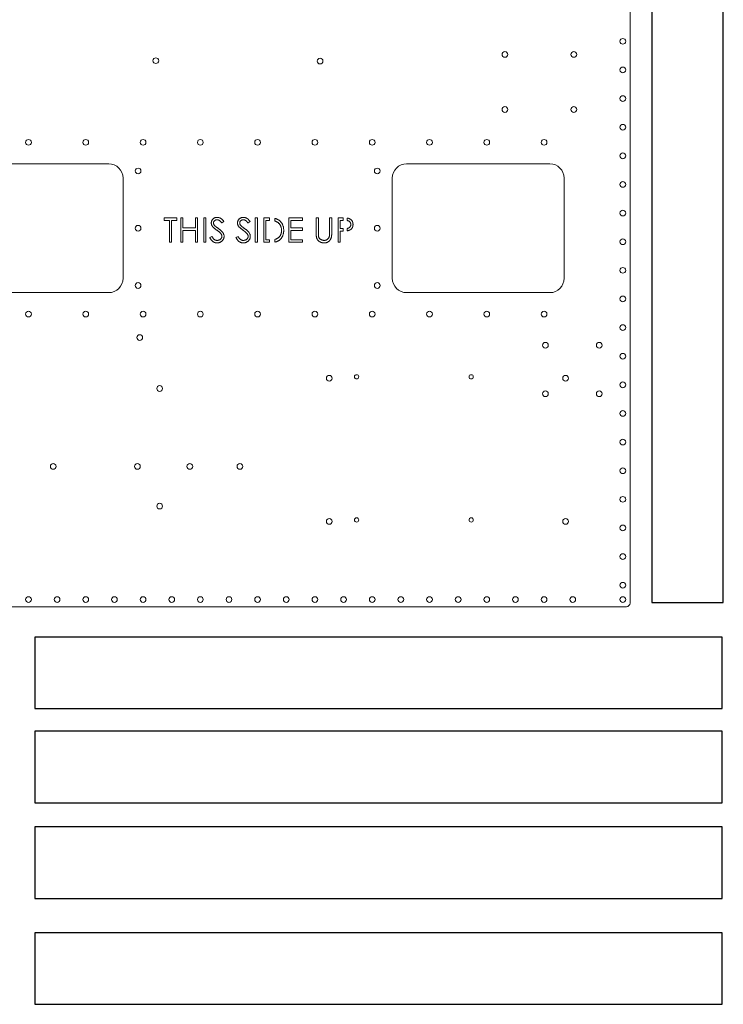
# Model space of a CAD drawing. Header units: inches. Extents: x -13 to 44.1, y -39.7 to 19.8.
# Tile 2 of 3: x 19.6 to 44.1, y -38.2 to -3.8. Entities that reach past the tile are written whole.
import ezdxf

# ---------------------------------------------------------------- set-up
doc = ezdxf.new("R2010")
doc.units = ezdxf.units.IN
doc.header["$MEASUREMENT"] = 0

msp = doc.modelspace()

# ---------------------------------------------------------------- linework, layer by layer
at = {"color": 7, "linetype": 'Continuous', "lineweight": 15}
for p, q in [((40.881, -24.143), (40.881, 2.107)), ((17.681, -8.797), (22.681, -8.797)), ((38.081, -8.797), (33.081, -8.797)), ((23.181, -9.297), (23.181, -12.797)), ((32.581, -12.797), (32.581, -9.297)), ((38.581, -12.797), (38.581, -9.297)), ((24.618, -10.688), (25.065, -10.688)), ((24.618, -10.776), (24.618, -10.688)), ((24.803, -10.776), (24.618, -10.776)), ((24.803, -11.538), (24.803, -10.776)), ((24.879, -10.776), (24.879, -11.538)), ((25.065, -10.776), (24.879, -10.776)), ((25.065, -10.688), (25.065, -10.776)), ((25.195, -10.688), (25.272, -10.688)), ((25.195, -11.538), (25.195, -10.688)), ((25.272, -10.688), (25.272, -11.037)), ((25.708, -10.688), (25.784, -10.688)), ((25.708, -11.037), (25.708, -10.688)), ((25.784, -10.688), (25.784, -11.538)), ((26.002, -10.688), (26.078, -10.688)), ((26.002, -11.538), (26.002, -10.688)), ((26.078, -10.688), (26.078, -11.538)), ((26.699, -10.81), (26.63, -10.863)), ((27.615, -10.81), (27.546, -10.863)), ((27.8, -10.688), (27.876, -10.688)), ((27.8, -11.538), (27.8, -10.688)), ((27.876, -10.688), (27.876, -11.538)), ((28.094, -10.688), (28.266, -10.688)), ((28.094, -11.538), (28.094, -10.688)), ((28.17, -10.776), (28.17, -11.451)), ((28.23, -10.776), (28.17, -10.776)), ((28.301, -10.777), (28.301, -10.689)), ((28.485, -10.705), (28.485, -10.798)), ((28.966, -10.688), (29.445, -10.688)), ((28.966, -11.538), (28.966, -10.688)), ((29.042, -10.776), (29.042, -11.037)), ((29.445, -10.776), (29.042, -10.776)), ((29.445, -10.688), (29.445, -10.776)), ((29.925, -10.688), (30.001, -10.688)), ((29.925, -11.202), (29.925, -10.688)), ((30.001, -10.688), (30.001, -11.198)), ((30.393, -10.688), (30.47, -10.688)), ((30.393, -11.198), (30.393, -10.688)), ((30.47, -10.688), (30.47, -11.202)), ((30.688, -10.688), (30.854, -10.688)), ((30.688, -11.538), (30.688, -10.688)), ((30.764, -10.776), (30.764, -11.059)), ((30.866, -10.776), (30.764, -10.776)), ((30.866, -10.776), (30.866, -10.688)), ((31.004, -10.694), (31.004, -10.78)), ((25.272, -11.037), (25.708, -11.037)), ((25.272, -11.124), (25.272, -11.538)), ((25.708, -11.124), (25.272, -11.124)), ((25.708, -11.538), (25.708, -11.124)), ((26.209, -11.374), (26.281, -11.331)), ((27.124, -11.374), (27.196, -11.331)), ((29.042, -11.037), (29.445, -11.037)), ((29.042, -11.124), (29.042, -11.451)), ((29.445, -11.124), (29.042, -11.124)), ((29.445, -11.037), (29.445, -11.124)), ((30.764, -11.059), (30.866, -11.06)), ((30.764, -11.146), (30.764, -11.538)), ((30.825, -11.146), (30.764, -11.146)), ((30.866, -11.146), (30.866, -11.06)), ((31.004, -11.055), (31.004, -11.138)), ((24.879, -11.538), (24.803, -11.538)), ((25.272, -11.538), (25.195, -11.538)), ((25.784, -11.538), (25.708, -11.538)), ((26.078, -11.538), (26.002, -11.538)), ((27.876, -11.538), (27.8, -11.538)), ((28.301, -11.538), (28.094, -11.538)), ((28.17, -11.451), (28.268, -11.451)), ((28.301, -11.538), (28.301, -11.451)), ((28.485, -11.436), (28.485, -11.529)), ((29.445, -11.538), (28.966, -11.538)), ((29.042, -11.451), (29.445, -11.451)), ((29.445, -11.451), (29.445, -11.538)), ((30.764, -11.538), (30.688, -11.538)), ((17.681, -13.297), (22.681, -13.297)), ((38.081, -13.297), (33.081, -13.297)), ((15.006, -24.268), (40.756, -24.268))]:
    msp.add_line(p, q, dxfattribs=at)
for points in [[(41.638, -24.127), (44.138, -24.127), (44.138, 3.873), (41.638, 3.873)], [(20.1, -27.828), (44.1, -27.828), (44.1, -25.328), (20.1, -25.328)], [(20.1, -31.118), (44.1, -31.118), (44.1, -28.618), (20.1, -28.618)], [(20.1, -34.461), (44.1, -34.461), (44.1, -31.961), (20.1, -31.961)], [(20.1, -38.158), (44.1, -38.158), (44.1, -35.658), (20.1, -35.658)]]:
    msp.add_lwpolyline(points, close=True)
for centre, radius in [((40.631, -4.518), 0.1), ((24.327, -5.194), 0.1), ((30.062, -5.209), 0.1), ((36.516, -4.977), 0.1), ((38.919, -4.977), 0.1), ((40.631, -5.518), 0.1), ((40.631, -6.518), 0.1), ((36.516, -6.9), 0.1), ((38.919, -6.9), 0.1), ((40.631, -7.518), 0.1), ((19.881, -8.047), 0.1), ((21.881, -8.047), 0.1), ((23.881, -8.047), 0.1), ((25.881, -8.047), 0.1), ((27.881, -8.047), 0.1), ((29.881, -8.047), 0.1), ((31.881, -8.047), 0.1), ((33.881, -8.047), 0.1), ((35.881, -8.047), 0.1), ((37.881, -8.047), 0.1), ((40.631, -8.518), 0.1), ((23.706, -9.047), 0.1), ((32.056, -9.047), 0.1), ((40.631, -9.518), 0.1), ((40.631, -10.518), 0.1), ((23.706, -11.047), 0.1), ((32.056, -11.047), 0.1), ((40.631, -11.518), 0.1), ((40.631, -12.518), 0.1), ((23.706, -13.047), 0.1), ((32.056, -13.047), 0.1), ((40.631, -13.518), 0.1), ((19.881, -14.047), 0.1), ((21.881, -14.047), 0.1), ((23.881, -14.047), 0.1), ((25.881, -14.047), 0.1), ((27.881, -14.047), 0.1), ((29.881, -14.047), 0.1), ((31.881, -14.047), 0.1), ((33.881, -14.047), 0.1), ((35.881, -14.047), 0.1), ((37.881, -14.047), 0.1), ((40.631, -14.518), 0.1), ((23.765, -14.866), 0.1), ((37.928, -15.134), 0.1), ((39.808, -15.134), 0.1), ((40.631, -15.518), 0.1), ((31.336, -16.238), 0.075), ((35.336, -16.238), 0.075), ((30.382, -16.288), 0.1), ((38.632, -16.288), 0.1), ((40.631, -16.518), 0.1), ((24.461, -16.645), 0.1), ((37.928, -16.829), 0.1), ((39.808, -16.829), 0.1), ((40.631, -17.518), 0.1), ((40.631, -18.518), 0.1), ((20.744, -19.366), 0.1), ((23.684, -19.366), 0.1), ((25.514, -19.366), 0.1), ((27.264, -19.366), 0.1), ((40.631, -19.518), 0.1), ((40.631, -20.518), 0.1), ((24.461, -20.755), 0.1), ((30.382, -21.288), 0.1), ((31.336, -21.238), 0.075), ((35.336, -21.238), 0.075), ((38.632, -21.288), 0.1), ((40.631, -21.518), 0.1), ((40.631, -22.518), 0.1), ((40.631, -23.518), 0.1), ((19.881, -24.018), 0.1), ((20.881, -24.018), 0.1), ((21.881, -24.018), 0.1), ((22.881, -24.018), 0.1), ((23.881, -24.018), 0.1), ((24.881, -24.018), 0.1), ((25.881, -24.018), 0.1), ((26.881, -24.018), 0.1), ((27.881, -24.018), 0.1), ((28.881, -24.018), 0.1), ((29.881, -24.018), 0.1), ((30.881, -24.018), 0.1), ((31.881, -24.018), 0.1), ((32.881, -24.018), 0.1), ((33.881, -24.018), 0.1), ((34.881, -24.018), 0.1), ((35.881, -24.018), 0.1), ((36.881, -24.018), 0.1), ((37.881, -24.018), 0.1), ((38.881, -24.018), 0.1), ((40.631, -24.018), 0.1)]:
    msp.add_circle(centre, radius, dxfattribs=at)
for centre, radius, start, end in [((22.681, -9.297), 0.5, 0, 90), ((33.081, -9.297), 0.5, 90, 180), ((38.081, -9.297), 0.5, 0, 90), ((22.681, -12.797), 0.5, 270, 0), ((33.081, -12.797), 0.5, 180, 270), ((38.081, -12.797), 0.5, 270, 0), ((40.756, -24.143), 0.125, 270, 0)]:
    msp.add_arc(centre, radius, start, end, dxfattribs=at)
for points, knots in [([(26.263, -10.865), (26.264, -10.856), (26.264, -10.838), (26.27, -10.812), (26.278, -10.787), (26.29, -10.764), (26.305, -10.743), (26.322, -10.723), (26.343, -10.707), (26.366, -10.692), (26.391, -10.681), (26.417, -10.672), (26.445, -10.668), (26.463, -10.667), (26.473, -10.667)], [0, 0, 0, 0, 0.083785, 0.16578, 0.24628, 0.327461, 0.408797, 0.489715, 0.571376, 0.655523, 0.741019, 0.826547, 0.911989, 1, 1, 1, 1]), ([(26.311, -10.994), (26.307, -10.989), (26.3, -10.979), (26.29, -10.964), (26.282, -10.948), (26.275, -10.932), (26.27, -10.916), (26.266, -10.899), (26.264, -10.882), (26.263, -10.871), (26.263, -10.865)], [0, 0, 0, 0, 0.1335068, 0.262559, 0.3882644, 0.5126674, 0.6337223, 0.7553939, 0.8775529, 1, 1, 1, 1]), ([(26.45, -11.11), (26.441, -11.104), (26.424, -11.091), (26.4, -11.073), (26.379, -11.057), (26.36, -11.042), (26.344, -11.028), (26.33, -11.016), (26.319, -11.005), (26.314, -10.998), (26.311, -10.994)], [0, 0, 0, 0, 0.181535, 0.347082, 0.495568, 0.628357, 0.74552, 0.845831, 0.930782, 1, 1, 1, 1]), ([(26.464, -10.754), (26.455, -10.754), (26.439, -10.755), (26.414, -10.761), (26.393, -10.771), (26.374, -10.784), (26.359, -10.8), (26.348, -10.819), (26.341, -10.84), (26.34, -10.854), (26.34, -10.861)], [0, 0, 0, 0, 0.143073, 0.275903, 0.402371, 0.528414, 0.650356, 0.765895, 0.880774, 1, 1, 1, 1]), ([(26.34, -10.861), (26.34, -10.866), (26.34, -10.875), (26.343, -10.888), (26.346, -10.902), (26.351, -10.915), (26.359, -10.929), (26.369, -10.943), (26.381, -10.957), (26.391, -10.966), (26.396, -10.971)], [0, 0, 0, 0, 0.107285, 0.214746, 0.322939, 0.434116, 0.553412, 0.686073, 0.834256, 1, 1, 1, 1]), ([(26.396, -10.971), (26.397, -10.973), (26.402, -10.977), (26.41, -10.983), (26.421, -10.991), (26.434, -11.001), (26.449, -11.012), (26.467, -11.025), (26.488, -11.04), (26.502, -11.05), (26.51, -11.056)], [0, 0, 0, 0, 0.052594, 0.124952, 0.218094, 0.333502, 0.468789, 0.624938, 0.801683, 1, 1, 1, 1]), ([(26.63, -10.863), (26.626, -10.857), (26.618, -10.847), (26.606, -10.833), (26.594, -10.819), (26.583, -10.808), (26.573, -10.797), (26.562, -10.789), (26.553, -10.781), (26.54, -10.773), (26.525, -10.765), (26.505, -10.759), (26.485, -10.755), (26.471, -10.754), (26.464, -10.754)], [0, 0, 0, 0, 0.098469, 0.189629, 0.274184, 0.352183, 0.423199, 0.488551, 0.548473, 0.60144, 0.701198, 0.799592, 0.898545, 1, 1, 1, 1]), ([(26.473, -10.667), (26.483, -10.667), (26.503, -10.668), (26.532, -10.674), (26.56, -10.683), (26.583, -10.695), (26.601, -10.706), (26.614, -10.716), (26.628, -10.728), (26.642, -10.741), (26.656, -10.756), (26.67, -10.773), (26.685, -10.791), (26.694, -10.804), (26.699, -10.81)], [0, 0, 0, 0, 0.1072328, 0.2132518, 0.3188304, 0.4267935, 0.483646, 0.5436038, 0.6083076, 0.6771268, 0.7506856, 0.8287134, 0.9121903, 1, 1, 1, 1]), ([(27.179, -10.865), (27.179, -10.856), (27.18, -10.838), (27.185, -10.812), (27.193, -10.787), (27.205, -10.764), (27.22, -10.743), (27.238, -10.723), (27.259, -10.707), (27.281, -10.692), (27.306, -10.681), (27.333, -10.672), (27.36, -10.668), (27.379, -10.667), (27.388, -10.667)], [0, 0, 0, 0, 0.083785, 0.16578, 0.24628, 0.327461, 0.408797, 0.489715, 0.571376, 0.655523, 0.741019, 0.826547, 0.911989, 1, 1, 1, 1]), ([(27.226, -10.994), (27.222, -10.989), (27.215, -10.979), (27.205, -10.964), (27.197, -10.948), (27.191, -10.932), (27.185, -10.916), (27.181, -10.899), (27.179, -10.882), (27.179, -10.871), (27.179, -10.865)], [0, 0, 0, 0, 0.1335068, 0.262559, 0.3882644, 0.5126674, 0.6337223, 0.7553939, 0.8775529, 1, 1, 1, 1]), ([(27.365, -11.11), (27.357, -11.104), (27.339, -11.091), (27.316, -11.073), (27.294, -11.057), (27.275, -11.042), (27.259, -11.028), (27.246, -11.016), (27.235, -11.005), (27.229, -10.998), (27.226, -10.994)], [0, 0, 0, 0, 0.181535, 0.347082, 0.495568, 0.628357, 0.74552, 0.845831, 0.930782, 1, 1, 1, 1]), ([(27.38, -10.754), (27.371, -10.754), (27.354, -10.755), (27.33, -10.761), (27.308, -10.771), (27.29, -10.784), (27.274, -10.8), (27.263, -10.819), (27.256, -10.84), (27.255, -10.854), (27.255, -10.861)], [0, 0, 0, 0, 0.143073, 0.275903, 0.402371, 0.528414, 0.650356, 0.765895, 0.880774, 1, 1, 1, 1]), ([(27.255, -10.861), (27.255, -10.866), (27.255, -10.875), (27.258, -10.888), (27.261, -10.902), (27.267, -10.915), (27.274, -10.929), (27.284, -10.943), (27.297, -10.957), (27.306, -10.966), (27.311, -10.971)], [0, 0, 0, 0, 0.107285, 0.214746, 0.322939, 0.434116, 0.553412, 0.686073, 0.834256, 1, 1, 1, 1]), ([(27.311, -10.971), (27.313, -10.973), (27.317, -10.977), (27.325, -10.983), (27.336, -10.991), (27.349, -11.001), (27.365, -11.012), (27.383, -11.025), (27.403, -11.04), (27.418, -11.05), (27.425, -11.056)], [0, 0, 0, 0, 0.052594, 0.124952, 0.218094, 0.333502, 0.468789, 0.624938, 0.801683, 1, 1, 1, 1]), ([(27.546, -10.863), (27.541, -10.857), (27.533, -10.847), (27.521, -10.833), (27.51, -10.819), (27.499, -10.808), (27.488, -10.797), (27.478, -10.789), (27.468, -10.781), (27.456, -10.773), (27.44, -10.765), (27.421, -10.759), (27.4, -10.755), (27.387, -10.754), (27.38, -10.754)], [0, 0, 0, 0, 0.0984694, 0.1896291, 0.2741841, 0.3521832, 0.4231989, 0.4885509, 0.5484733, 0.6014402, 0.7011981, 0.7995918, 0.8985451, 1, 1, 1, 1]), ([(27.388, -10.667), (27.398, -10.667), (27.418, -10.668), (27.447, -10.674), (27.476, -10.683), (27.498, -10.695), (27.516, -10.706), (27.53, -10.716), (27.543, -10.728), (27.557, -10.741), (27.571, -10.756), (27.586, -10.773), (27.6, -10.791), (27.61, -10.804), (27.615, -10.81)], [0, 0, 0, 0, 0.1072328, 0.2132518, 0.3188304, 0.4267935, 0.483646, 0.5436038, 0.6083076, 0.6771268, 0.7506856, 0.8287134, 0.9121903, 1, 1, 1, 1]), ([(28.301, -10.777), (28.292, -10.776), (28.268, -10.776), (28.245, -10.776), (28.23, -10.776)], [0.732285, 0.732285, 0.732285, 0.732285, 0.8329758, 1, 1, 1, 1]), ([(28.485, -10.705), (28.486, -10.705), (28.495, -10.707), (28.512, -10.711), (28.528, -10.717), (28.535, -10.719)], [0.8098127, 0.8098127, 0.8098127, 0.8098127, 0.81577, 0.9128799, 1, 1, 1, 1]), ([(28.715, -11.124), (28.715, -11.114), (28.715, -11.094), (28.712, -11.066), (28.707, -11.038), (28.701, -11.012), (28.692, -10.986), (28.682, -10.962), (28.67, -10.939), (28.656, -10.917), (28.641, -10.896), (28.624, -10.877), (28.605, -10.86), (28.586, -10.844), (28.564, -10.831), (28.541, -10.818), (28.517, -10.808), (28.5, -10.802), (28.491, -10.799)], [0, 0, 0, 0, 0.070151, 0.137813, 0.203226, 0.267174, 0.330024, 0.391794, 0.453084, 0.514334, 0.575, 0.634865, 0.694116, 0.753442, 0.813126, 0.87408, 0.936007, 1, 1, 1, 1]), ([(28.535, -10.719), (28.545, -10.723), (28.565, -10.73), (28.592, -10.744), (28.618, -10.76), (28.643, -10.778), (28.666, -10.798), (28.687, -10.819), (28.706, -10.843), (28.724, -10.869), (28.74, -10.896), (28.754, -10.925), (28.765, -10.955), (28.775, -10.986), (28.782, -11.019), (28.788, -11.053), (28.791, -11.088), (28.791, -11.112), (28.792, -11.124)], [0, 0, 0, 0, 0.061545, 0.121694, 0.181155, 0.239875, 0.298702, 0.357647, 0.417605, 0.478494, 0.540407, 0.602345, 0.665004, 0.728559, 0.793651, 0.860534, 0.929236, 1, 1, 1, 1]), ([(31.004, -10.694), (31.008, -10.694), (31.018, -10.696), (31.033, -10.698), (31.043, -10.7), (31.048, -10.701)], [0.7709802, 0.7709802, 0.7709802, 0.7709802, 0.8387425, 0.9264571, 1, 1, 1, 1]), ([(31.134, -10.917), (31.134, -10.91), (31.134, -10.896), (31.129, -10.876), (31.121, -10.857), (31.111, -10.84), (31.098, -10.824), (31.083, -10.81), (31.066, -10.798), (31.05, -10.791), (31.036, -10.787), (31.024, -10.784), (31.013, -10.782), (31.006, -10.781), (31.004, -10.78)], [0, 0, 0, 0, 0.0700438, 0.1392383, 0.2081975, 0.2791734, 0.3499868, 0.4183538, 0.4876096, 0.5574111, 0.5953302, 0.6379641, 0.6859128, 0.7099324, 0.7099324, 0.7099324, 0.7099324]), ([(31.004, -11.055), (31.005, -11.055), (31.011, -11.054), (31.02, -11.052), (31.033, -11.049), (31.048, -11.044), (31.065, -11.037), (31.082, -11.025), (31.098, -11.011), (31.111, -10.995), (31.121, -10.977), (31.129, -10.958), (31.134, -10.938), (31.134, -10.924), (31.134, -10.917)], [0.3047236, 0.3047236, 0.3047236, 0.3047236, 0.3132283, 0.3615832, 0.4048784, 0.4441274, 0.5163997, 0.5865067, 0.6550854, 0.7243838, 0.7939735, 0.8616377, 0.9301109, 1, 1, 1, 1]), ([(31.211, -10.916), (31.211, -10.923), (31.21, -10.937), (31.208, -10.957), (31.205, -10.976), (31.2, -10.994), (31.193, -11.011), (31.186, -11.028), (31.176, -11.043), (31.166, -11.057), (31.154, -11.071), (31.141, -11.083), (31.127, -11.094), (31.112, -11.104), (31.096, -11.113), (31.079, -11.12), (31.06, -11.127), (31.048, -11.13), (31.041, -11.132)], [0, 0, 0, 0, 0.070119, 0.137192, 0.202016, 0.264631, 0.326117, 0.38601, 0.445812, 0.505298, 0.564633, 0.624283, 0.683902, 0.743953, 0.805388, 0.868388, 0.933084, 1, 1, 1, 1]), ([(31.048, -10.701), (31.054, -10.703), (31.065, -10.706), (31.082, -10.712), (31.098, -10.72), (31.113, -10.728), (31.127, -10.738), (31.141, -10.75), (31.154, -10.762), (31.165, -10.775), (31.176, -10.79), (31.185, -10.805), (31.193, -10.821), (31.2, -10.839), (31.205, -10.857), (31.208, -10.876), (31.21, -10.896), (31.211, -10.909), (31.211, -10.916)], [0, 0, 0, 0, 0.062481, 0.12349, 0.183411, 0.243153, 0.302127, 0.36171, 0.421842, 0.482932, 0.544552, 0.605681, 0.66768, 0.729984, 0.794551, 0.860346, 0.928907, 1, 1, 1, 1]), ([(26.281, -11.331), (26.287, -11.342), (26.3, -11.364), (26.322, -11.393), (26.344, -11.418), (26.367, -11.438), (26.391, -11.453), (26.415, -11.465), (26.441, -11.472), (26.459, -11.473), (26.467, -11.473)], [0, 0, 0, 0, 0.159004, 0.304646, 0.438547, 0.562322, 0.677433, 0.786897, 0.893611, 1, 1, 1, 1]), ([(26.603, -11.245), (26.6, -11.241), (26.592, -11.23), (26.578, -11.215), (26.562, -11.199), (26.544, -11.183), (26.523, -11.166), (26.501, -11.147), (26.476, -11.129), (26.459, -11.116), (26.45, -11.11)], [0, 0, 0, 0, 0.0902792, 0.1895299, 0.2991979, 0.4189259, 0.5483763, 0.6881364, 0.8390835, 1, 1, 1, 1]), ([(26.467, -11.473), (26.475, -11.473), (26.49, -11.472), (26.511, -11.468), (26.532, -11.462), (26.552, -11.454), (26.571, -11.443), (26.588, -11.43), (26.602, -11.416), (26.613, -11.4), (26.622, -11.383), (26.629, -11.366), (26.633, -11.347), (26.634, -11.335), (26.634, -11.329)], [0, 0, 0, 0, 0.091264, 0.18093, 0.270088, 0.360156, 0.448343, 0.532666, 0.613834, 0.693982, 0.772716, 0.849335, 0.923967, 1, 1, 1, 1]), ([(26.71, -11.33), (26.71, -11.338), (26.71, -11.353), (26.706, -11.375), (26.701, -11.397), (26.693, -11.417), (26.683, -11.437), (26.67, -11.456), (26.656, -11.475), (26.64, -11.492), (26.621, -11.508), (26.602, -11.522), (26.582, -11.534), (26.561, -11.543), (26.539, -11.551), (26.516, -11.556), (26.492, -11.56), (26.476, -11.56), (26.467, -11.56)], [0, 0, 0, 0, 0.061484, 0.121775, 0.18092, 0.240256, 0.300114, 0.361146, 0.423501, 0.488669, 0.553954, 0.617581, 0.680238, 0.742187, 0.804663, 0.868259, 0.93302, 1, 1, 1, 1]), ([(26.51, -11.056), (26.519, -11.063), (26.537, -11.076), (26.562, -11.095), (26.585, -11.114), (26.606, -11.133), (26.625, -11.151), (26.641, -11.168), (26.655, -11.185), (26.671, -11.206), (26.686, -11.233), (26.7, -11.265), (26.708, -11.297), (26.71, -11.319), (26.71, -11.33)], [0, 0, 0, 0, 0.096972, 0.187773, 0.272396, 0.351321, 0.424335, 0.491909, 0.554233, 0.611268, 0.716348, 0.81454, 0.908495, 1, 1, 1, 1]), ([(26.634, -11.329), (26.633, -11.322), (26.633, -11.307), (26.627, -11.286), (26.617, -11.265), (26.608, -11.252), (26.603, -11.245)], [0, 0, 0, 0, 0.234723, 0.477158, 0.728556, 1, 1, 1, 1]), ([(27.196, -11.331), (27.203, -11.342), (27.216, -11.364), (27.237, -11.393), (27.259, -11.418), (27.282, -11.438), (27.306, -11.453), (27.331, -11.465), (27.356, -11.472), (27.374, -11.473), (27.383, -11.473)], [0, 0, 0, 0, 0.1590043, 0.3046461, 0.4385469, 0.5623223, 0.6774325, 0.7868974, 0.8936109, 1, 1, 1, 1]), ([(27.519, -11.245), (27.515, -11.241), (27.507, -11.23), (27.493, -11.215), (27.477, -11.199), (27.459, -11.183), (27.439, -11.166), (27.416, -11.147), (27.392, -11.129), (27.374, -11.116), (27.365, -11.11)], [0, 0, 0, 0, 0.090279, 0.18953, 0.299198, 0.418926, 0.548376, 0.688136, 0.839084, 1, 1, 1, 1]), ([(27.383, -11.473), (27.39, -11.473), (27.405, -11.472), (27.427, -11.468), (27.448, -11.462), (27.468, -11.454), (27.487, -11.443), (27.503, -11.43), (27.517, -11.416), (27.529, -11.4), (27.538, -11.383), (27.545, -11.366), (27.548, -11.347), (27.549, -11.335), (27.549, -11.329)], [0, 0, 0, 0, 0.091264, 0.18093, 0.270088, 0.360156, 0.448343, 0.532666, 0.613834, 0.693982, 0.772716, 0.849335, 0.923967, 1, 1, 1, 1]), ([(27.625, -11.33), (27.625, -11.338), (27.625, -11.353), (27.621, -11.375), (27.616, -11.397), (27.608, -11.417), (27.598, -11.437), (27.586, -11.456), (27.571, -11.475), (27.555, -11.492), (27.537, -11.508), (27.518, -11.522), (27.498, -11.534), (27.476, -11.543), (27.454, -11.551), (27.431, -11.556), (27.407, -11.56), (27.391, -11.56), (27.383, -11.56)], [0, 0, 0, 0, 0.061484, 0.121775, 0.18092, 0.240256, 0.300114, 0.361146, 0.423501, 0.488669, 0.553954, 0.617581, 0.680238, 0.742187, 0.804663, 0.868259, 0.93302, 1, 1, 1, 1]), ([(27.425, -11.056), (27.434, -11.063), (27.452, -11.076), (27.478, -11.095), (27.501, -11.114), (27.522, -11.133), (27.54, -11.151), (27.557, -11.168), (27.571, -11.185), (27.586, -11.206), (27.602, -11.233), (27.615, -11.265), (27.624, -11.297), (27.625, -11.319), (27.625, -11.33)], [0, 0, 0, 0, 0.096972, 0.187773, 0.272396, 0.351321, 0.424335, 0.491909, 0.554233, 0.611268, 0.716348, 0.81454, 0.908495, 1, 1, 1, 1]), ([(27.549, -11.329), (27.549, -11.322), (27.548, -11.307), (27.542, -11.286), (27.532, -11.265), (27.523, -11.252), (27.519, -11.245)], [0, 0, 0, 0, 0.2347234, 0.4771583, 0.7285563, 1, 1, 1, 1]), ([(28.792, -11.124), (28.791, -11.135), (28.791, -11.155), (28.788, -11.186), (28.784, -11.215), (28.778, -11.244), (28.771, -11.272), (28.762, -11.298), (28.751, -11.324), (28.738, -11.349), (28.724, -11.372), (28.709, -11.394), (28.693, -11.415), (28.676, -11.433), (28.658, -11.45), (28.639, -11.466), (28.619, -11.48), (28.598, -11.493), (28.575, -11.504), (28.551, -11.513), (28.524, -11.521), (28.502, -11.526), (28.489, -11.528), (28.485, -11.529)], [0, 0, 0, 0, 0.0460807, 0.0908068, 0.1342953, 0.1770244, 0.2188227, 0.2602441, 0.3010799, 0.3416139, 0.3815834, 0.4201196, 0.4580746, 0.4947385, 0.5311946, 0.5669337, 0.6027127, 0.6383266, 0.6748532, 0.7134674, 0.7544418, 0.7978154, 0.8120779, 0.8120779, 0.8120779, 0.8120779]), ([(28.511, -11.43), (28.519, -11.427), (28.534, -11.421), (28.556, -11.412), (28.577, -11.4), (28.596, -11.387), (28.614, -11.372), (28.631, -11.356), (28.647, -11.338), (28.661, -11.319), (28.674, -11.299), (28.685, -11.277), (28.694, -11.254), (28.702, -11.23), (28.708, -11.205), (28.712, -11.179), (28.715, -11.152), (28.715, -11.133), (28.715, -11.124)], [0, 0, 0, 0, 0.062415, 0.123338, 0.183125, 0.241783, 0.300579, 0.35968, 0.418882, 0.479531, 0.540851, 0.602303, 0.664463, 0.727806, 0.792895, 0.859672, 0.928464, 1, 1, 1, 1]), ([(29.94, -11.381), (29.939, -11.376), (29.936, -11.367), (29.933, -11.35), (29.931, -11.332), (29.928, -11.31), (29.927, -11.287), (29.926, -11.261), (29.925, -11.232), (29.925, -11.212), (29.925, -11.202)], [0, 0, 0, 0, 0.07813, 0.169465, 0.274335, 0.39211, 0.523687, 0.668365, 0.827132, 1, 1, 1, 1]), ([(30.001, -11.198), (30.001, -11.205), (30.001, -11.219), (30.001, -11.238), (30.002, -11.255), (30.002, -11.271), (30.002, -11.284), (30.003, -11.295), (30.004, -11.303), (30.004, -11.308), (30.005, -11.311)], [0, 0, 0, 0, 0.1910786, 0.3626046, 0.5160988, 0.650038, 0.7659767, 0.862374, 0.9408421, 1, 1, 1, 1]), ([(30.005, -11.311), (30.006, -11.319), (30.008, -11.334), (30.014, -11.356), (30.023, -11.376), (30.033, -11.394), (30.047, -11.411), (30.063, -11.426), (30.083, -11.439), (30.105, -11.451), (30.129, -11.46), (30.153, -11.468), (30.177, -11.472), (30.193, -11.473), (30.201, -11.473)], [0, 0, 0, 0, 0.086315, 0.1677665, 0.2444327, 0.3181347, 0.3918841, 0.4700681, 0.5539042, 0.6443395, 0.7368747, 0.8261684, 0.9136786, 1, 1, 1, 1]), ([(30.201, -11.473), (30.208, -11.473), (30.222, -11.472), (30.243, -11.469), (30.263, -11.463), (30.282, -11.456), (30.301, -11.446), (30.318, -11.434), (30.333, -11.421), (30.347, -11.406), (30.359, -11.389), (30.37, -11.371), (30.378, -11.351), (30.383, -11.337), (30.385, -11.33)], [0, 0, 0, 0, 0.082891, 0.165303, 0.247762, 0.331528, 0.41528, 0.496366, 0.577151, 0.657783, 0.739322, 0.823793, 0.909476, 1, 1, 1, 1]), ([(30.47, -11.202), (30.47, -11.211), (30.47, -11.229), (30.468, -11.255), (30.467, -11.281), (30.464, -11.304), (30.461, -11.327), (30.458, -11.348), (30.453, -11.367), (30.448, -11.386), (30.442, -11.403), (30.435, -11.42), (30.426, -11.436), (30.416, -11.452), (30.405, -11.467), (30.392, -11.481), (30.377, -11.495), (30.362, -11.508), (30.346, -11.521), (30.328, -11.531), (30.31, -11.54), (30.291, -11.548), (30.271, -11.553), (30.25, -11.557), (30.228, -11.56), (30.213, -11.56), (30.206, -11.56)], [0, 0, 0, 0, 0.054858, 0.107059, 0.156978, 0.203992, 0.248492, 0.290483, 0.330489, 0.367886, 0.403858, 0.440009, 0.476295, 0.512792, 0.550485, 0.588381, 0.627645, 0.667979, 0.708433, 0.748602, 0.789088, 0.829461, 0.870371, 0.912214, 0.955547, 1, 1, 1, 1]), ([(30.385, -11.33), (30.385, -11.327), (30.387, -11.32), (30.389, -11.309), (30.39, -11.295), (30.391, -11.28), (30.392, -11.262), (30.393, -11.243), (30.393, -11.221), (30.393, -11.206), (30.393, -11.198)], [0, 0, 0, 0, 0.069835, 0.155621, 0.257802, 0.373811, 0.506402, 0.655564, 0.820079, 1, 1, 1, 1]), ([(30.866, -11.146), (30.865, -11.146), (30.851, -11.146), (30.837, -11.146), (30.825, -11.146)], [0.812257, 0.812257, 0.812257, 0.812257, 0.8244132, 1, 1, 1, 1]), ([(31.041, -11.132), (31.036, -11.133), (31.024, -11.136), (31.012, -11.137), (31.005, -11.138), (31.004, -11.138)], [0, 0, 0, 0, 0.0751731, 0.1647463, 0.173306, 0.173306, 0.173306, 0.173306]), ([(26.467, -11.56), (26.461, -11.56), (26.448, -11.56), (26.429, -11.558), (26.411, -11.555), (26.393, -11.55), (26.375, -11.544), (26.358, -11.536), (26.342, -11.528), (26.326, -11.518), (26.31, -11.506), (26.294, -11.492), (26.279, -11.477), (26.264, -11.46), (26.25, -11.441), (26.236, -11.421), (26.222, -11.398), (26.213, -11.382), (26.209, -11.374)], [0, 0, 0, 0, 0.057208, 0.113696, 0.169178, 0.224159, 0.27872, 0.333794, 0.389241, 0.445822, 0.503704, 0.564294, 0.627975, 0.695038, 0.765373, 0.839611, 0.917538, 1, 1, 1, 1]), ([(27.383, -11.56), (27.376, -11.56), (27.364, -11.56), (27.345, -11.558), (27.326, -11.555), (27.308, -11.55), (27.291, -11.544), (27.274, -11.536), (27.257, -11.528), (27.241, -11.518), (27.225, -11.506), (27.21, -11.492), (27.195, -11.477), (27.18, -11.46), (27.165, -11.441), (27.151, -11.421), (27.137, -11.398), (27.129, -11.382), (27.124, -11.374)], [0, 0, 0, 0, 0.057208, 0.113696, 0.169178, 0.224159, 0.27872, 0.333794, 0.389241, 0.445822, 0.503704, 0.564294, 0.627975, 0.695038, 0.765373, 0.839611, 0.917538, 1, 1, 1, 1]), ([(28.485, -11.436), (28.488, -11.436), (28.496, -11.434), (28.505, -11.431), (28.511, -11.43)], [0.8925163, 0.8925163, 0.8925163, 0.8925163, 0.9213228, 1, 1, 1, 1]), ([(30.206, -11.56), (30.197, -11.56), (30.181, -11.56), (30.158, -11.557), (30.135, -11.553), (30.113, -11.548), (30.092, -11.541), (30.072, -11.533), (30.053, -11.523), (30.035, -11.511), (30.018, -11.499), (30.002, -11.485), (29.988, -11.47), (29.976, -11.454), (29.964, -11.437), (29.955, -11.419), (29.946, -11.401), (29.942, -11.387), (29.94, -11.381)], [0, 0, 0, 0, 0.071175, 0.139644, 0.206317, 0.271373, 0.335418, 0.398076, 0.460608, 0.52297, 0.584716, 0.644895, 0.704291, 0.762998, 0.821087, 0.880104, 0.939388, 1, 1, 1, 1])]:
    msp.add_open_spline(points, degree=3, knots=knots, dxfattribs=at)
for points in [[(28.266, -10.688), (28.277, -10.688), (28.289, -10.689), (28.301, -10.689)], [(28.491, -10.799), (28.489, -10.799), (28.487, -10.798), (28.485, -10.798)], [(30.854, -10.688), (30.858, -10.688), (30.862, -10.688), (30.866, -10.688)], [(28.268, -11.451), (28.279, -11.451), (28.29, -11.451), (28.301, -11.451)]]:
    msp.add_open_spline(points, degree=3, dxfattribs=at)

doc.saveas('drawing.dxf')
